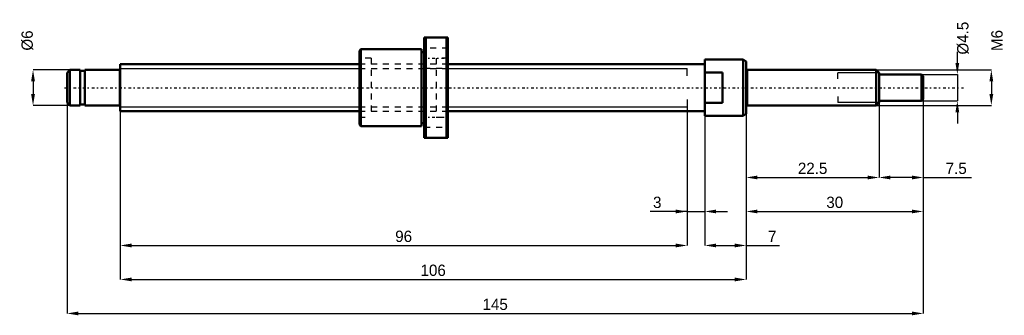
# Model space of a CAD drawing. Header units: millimetres. Extents: x -17 to 150, y -39 to 12.
import ezdxf

# ---------------------------------------------------------------- set-up
doc = ezdxf.new("R2010")
doc.units = ezdxf.units.MM
doc.linetypes.add('Center', pattern=[1.5, 0.45, -0.5, 0.05, -0.5])
doc.linetypes.add('Dashed', pattern=[2, 1, -1])
for name, color, linetype, lineweight in [('2d ConnectionPoints', 7, 'Continuous', 50), ('AM_0', 7, 'Continuous', 50), ('AM_4', 3, 'Continuous', 25), ('AM_5', 3, 'Continuous', 25), ('AM_7', 7, 'Center', 25), ('AM_9', 6, 'Dashed', 25)]:
    doc.layers.add(name, color=color, linetype=linetype, lineweight=lineweight)
doc.dimstyles.new('ISO-25', dxfattribs={"dimtxt": 2.5, "dimasz": 2.5, "dimexe": 1.25, "dimexo": 0.625, "dimtad": 1, "dimtxsty": 'Standard', "dimcen": 2.5, "dimadec": 0, "dimazin": 0, "dimtfac": 1, "dimtmove": 0, "dimatfit": 3, "dimfxl": 0, "dimarcsym": 0})

# ---------------------------------------------------------------- blocks, each defined once
blk = doc.blocks.new('1_BNK_0801_3G0_145LC5Y_Nut_0_in_BNK0801_3G0_145LC5Y_55_5__0')
at = {"layer": 'AM_0'}
for p, q in [((51.5, 8.5), (51.5, -8.5)), ((55.5, 8.5), (51.5, 8.5)), ((51.75, 8.5), (51.75, -8.5)), ((55.25, 8.5), (55.25, -8.5)), ((55.5, 8.5), (55.5, -8.5)), ((40.75, 6.5), (40.5, 6.25)), ((40.5, 6.25), (40.5, -6.25)), ((51, 6.5), (40.75, 6.5)), ((40.75, 6.5), (40.75, -6.5)), ((51, 6.5), (51, -6.5)), ((51.5, 6), (51, 6)), ((40.5, -6.25), (40.75, -6.5)), ((40.75, -6.5), (51, -6.5)), ((51, -6), (51.5, -6)), ((51.5, -8.5), (55.5, -8.5))]:
    blk.add_line(p, q, dxfattribs=at)
at = {"layer": 'AM_7'}
for p, q in [((51.3, 5), (55.7, 5)), ((51.3, -5), (55.7, -5))]:
    blk.add_line(p, q, dxfattribs=at)
at = {"layer": 'AM_9'}
for p, q in [((55.5, 6.7), (51.5, 6.7)), ((42.5, 5), (40.5, 5)), ((42.5, 5), (42.5, -5)), ((53.5, 4), (42.5, 4)), ((55.5, 5), (53.5, 5)), ((53.5, 5), (53.5, -5)), ((51.5, 3.3), (55.5, 3.3)), ((55.5, -3.3), (51.5, -3.3)), ((40.5, -5), (42.5, -5)), ((42.5, -4), (53.5, -4)), ((53.5, -5), (55.5, -5)), ((51.5, -6.7), (55.5, -6.7))]:
    blk.add_line(p, q, dxfattribs=at)
blk = doc.blocks.new('2_BNK_0801_3G0_145LC5Y_Shaft_0_in_BNK0801_3G0_145LC5Y_55_5__0')
at = {"layer": 'AM_0'}
for p, q in [((40.5, 4), (0, 4)), ((0, 4), (0, -4)), ((99, 4), (55.5, 4)), ((99, 4.75), (99, -4.75)), ((105.5, 4.75), (99, 4.75)), ((106, 4.46), (105.5, 4.75)), ((105.5, 4.75), (105.5, -4.75)), ((106, 4.46), (106, -4.46)), ((-8.5, 3), (-9, 2.5)), ((-9, 2.5), (-9, -2.5)), ((-6.8, 3), (-8.5, 3)), ((-8.5, 3), (-8.5, -3)), ((-6.8, 3), (-6.8, -3)), ((-6, 2.85), (-6.8, 2.85)), ((-0.2, 3), (-6, 3)), ((-6, 3), (-6, -3)), ((102, 2.56), (99, 2.56)), ((102, 2.56), (102, -2.56)), ((128, 3), (106.2, 3)), ((128.5, 2.5), (128, 3)), ((128, 3), (128, -3)), ((128.5, 2.5), (128.5, -2.5)), ((135.7, 2.25), (128.5, 2.25)), ((136, 1.95), (135.7, 2.25)), ((135.7, 2.25), (135.7, -2.25)), ((136, 1.95), (136, -1.95)), ((-9, -2.5), (-8.5, -3)), ((-8.5, -3), (-6.8, -3)), ((-6.8, -2.85), (-6, -2.85)), ((-6, -3), (-0.2, -3)), ((99, -2.56), (102, -2.56)), ((106.2, -3), (128, -3)), ((128, -3), (128.5, -2.5)), ((128.5, -2.25), (135.7, -2.25)), ((135.7, -2.25), (136, -1.95)), ((0, -4), (40.5, -4)), ((55.5, -4), (99, -4)), ((99, -4.75), (105.5, -4.75)), ((105.5, -4.75), (106, -4.46))]:
    blk.add_line(p, q, dxfattribs=at)
for centre, start, end in [((-0.2, 3.2), 270, 360), ((106.2, 3.2), 180, 270), ((-0.2, -3.2), 0, 90), ((106.2, -3.2), 90, 180)]:
    blk.add_arc(centre, 0.2, start, end, dxfattribs=at)
at = {"layer": 'AM_4'}
for p, q in [((-0.2, 3), (-0.2, -3)), ((106.2, 3), (106.2, -3))]:
    blk.add_line(p, q, dxfattribs=at)
at = {"layer": 'AM_5'}
for p, q in [((0, 3.23), (40.5, 3.23)), ((55.5, 3.23), (96, 3.23)), ((96, 2), (96, 3.23)), ((128.46, 2.54), (121.5, 2.54)), ((121.5, 1.5), (121.5, 2.54)), ((121.5, -1.5), (121.5, -2.54)), ((0, -3.23), (40.5, -3.23)), ((55.5, -3.23), (96, -3.23)), ((96, -2), (96, -3.23)), ((128.46, -2.54), (121.5, -2.54))]:
    blk.add_line(p, q, dxfattribs=at)
at = {"layer": 'AM_5', "linetype": 'Dashed'}
for p, q in [((40.5, 3.23), (55.5, 3.23)), ((40.5, -3.23), (55.5, -3.23))]:
    blk.add_line(p, q, dxfattribs=at)
at = {"layer": 'AM_7'}
blk.add_line((-9.45, 0), (142.8, 0), dxfattribs=at)
at = {"layer": 'AM_9'}
for p, q in [((55.5, 4), (40.5, 4)), ((40.5, -4), (55.5, -4))]:
    blk.add_line(p, q, dxfattribs=at)
blk = doc.blocks.new('*D3')
at = {"layer": 'AM_5', "color": 0, "lineweight": -2}
for p, q in [((-8.5, 3), (-14.76, 3)), ((-14.76, 1.08), (-14.76, -1.08)), ((-8.5, -3), (-14.76, -3))]:
    blk.add_line(p, q, dxfattribs=at)
at = {"layer": 'AM_5', "color": 0}
for points in [[(-14.44, 1.08), (-15.08, 1.08), (-14.76, 3)], [(-15.08, -1.08), (-14.44, -1.08), (-14.76, -3)]]:
    blk.add_solid(points, dxfattribs=at)
at = {"layer": 'Defpoints', "color": 0}
for p in [(-8.5, 3), (-14.76, -3), (-8.5, -3)]:
    blk.add_point(p, dxfattribs=at)
at = {"layer": 'AM_5', "color": 0, "insert": (-15.72, 7.992), "char_height": 1.92, "attachment_point": 5, "rotation": 90}
blk.add_mtext('Ø6', dxfattribs=at)
blk = doc.blocks.new('*D4')
at = {"layer": 'AM_5', "color": 0, "lineweight": -2}
for p, q in [((99, -4.75), (99, -26.74)), ((106, -4.46), (106, -26.74)), ((100.92, -26.74), (104.08, -26.74)), ((106, -26.74), (111.63, -26.74))]:
    blk.add_line(p, q, dxfattribs=at)
at = {"layer": 'AM_5', "color": 0}
for points in [[(100.92, -26.42), (100.92, -27.06), (99, -26.74)], [(104.08, -27.06), (104.08, -26.42), (106, -26.74)]]:
    blk.add_solid(points, dxfattribs=at)
at = {"layer": 'Defpoints', "color": 0}
for p in [(99, -4.75), (106, -4.46), (106, -26.74)]:
    blk.add_point(p, dxfattribs=at)
at = {"layer": 'AM_5', "color": 0, "insert": (110.42, -25.2), "char_height": 1.92, "attachment_point": 5}
blk.add_mtext('7', dxfattribs=at)
blk = doc.blocks.new('*D5')
at = {"layer": 'AM_5', "color": 0, "lineweight": -2}
for p, q in [((96, -3.233), (96, -20.98)), ((99, -4.75), (99, -20.98)), ((96, -20.98), (89.728, -20.98)), ((94.08, -20.98), (92.16, -20.98)), ((96, -20.98), (99, -20.98)), ((100.92, -20.98), (102.84, -20.98))]:
    blk.add_line(p, q, dxfattribs=at)
at = {"layer": 'AM_5', "color": 0}
for points in [[(94.08, -21.3), (94.08, -20.66), (96, -20.98)], [(100.92, -20.66), (100.92, -21.3), (99, -20.98)]]:
    blk.add_solid(points, dxfattribs=at)
at = {"layer": 'Defpoints', "color": 0}
for p in [(96, -3.233), (99, -4.75), (99, -20.98)]:
    blk.add_point(p, dxfattribs=at)
at = {"layer": 'AM_5', "color": 0, "insert": (90.944, -19.444), "char_height": 1.92, "attachment_point": 5}
blk.add_mtext('3', dxfattribs=at)
blk = doc.blocks.new('*D6')
at = {"layer": 'AM_5', "color": 0, "lineweight": -2}
for p, q in [((96, -3.233), (96, -26.74)), ((0, -4), (0, -26.74)), ((1.92, -26.74), (94.08, -26.74))]:
    blk.add_line(p, q, dxfattribs=at)
at = {"layer": 'AM_5', "color": 0}
for points in [[(1.92, -26.42), (1.92, -27.06), (0, -26.74)], [(94.08, -27.06), (94.08, -26.42), (96, -26.74)]]:
    blk.add_solid(points, dxfattribs=at)
at = {"layer": 'Defpoints', "color": 0}
for p in [(96, -3.233), (0, -4), (96, -26.74)]:
    blk.add_point(p, dxfattribs=at)
at = {"layer": 'AM_5', "color": 0, "insert": (48, -25.204), "char_height": 1.92, "attachment_point": 5}
blk.add_mtext('96', dxfattribs=at)
blk = doc.blocks.new('*D7')
at = {"layer": 'AM_5', "color": 0, "lineweight": -2}
for p, q in [((0, -4), (0, -32.5)), ((106, -4.46), (106, -32.5)), ((1.92, -32.5), (104.08, -32.5))]:
    blk.add_line(p, q, dxfattribs=at)
at = {"layer": 'AM_5', "color": 0}
for points in [[(1.92, -32.18), (1.92, -32.82), (0, -32.5)], [(104.08, -32.82), (104.08, -32.18), (106, -32.5)]]:
    blk.add_solid(points, dxfattribs=at)
at = {"layer": 'Defpoints', "color": 0}
for p in [(0, -4), (106, -4.46), (106, -32.5)]:
    blk.add_point(p, dxfattribs=at)
at = {"layer": 'AM_5', "color": 0, "insert": (53, -30.96), "char_height": 1.92, "attachment_point": 5}
blk.add_mtext('106', dxfattribs=at)
blk = doc.blocks.new('*D8')
at = {"layer": 'AM_5', "color": 0, "lineweight": -2}
for p, q in [((-9, -2.5), (-9, -38.26)), ((136, -1.95), (136, -38.26)), ((-7.08, -38.26), (134.08, -38.26))]:
    blk.add_line(p, q, dxfattribs=at)
at = {"layer": 'AM_5', "color": 0}
for points in [[(-7.08, -37.94), (-7.08, -38.58), (-9, -38.26)], [(134.08, -38.58), (134.08, -37.94), (136, -38.26)]]:
    blk.add_solid(points, dxfattribs=at)
at = {"layer": 'Defpoints', "color": 0}
for p in [(-9, -2.5), (136, -1.95), (136, -38.26)]:
    blk.add_point(p, dxfattribs=at)
at = {"layer": 'AM_5', "color": 0, "insert": (63.5, -36.724), "char_height": 1.92, "attachment_point": 5}
blk.add_mtext('145', dxfattribs=at)
blk = doc.blocks.new('*D9')
at = {"layer": 'AM_5', "color": 0, "lineweight": -2}
for p, q in [((128.5, -2.25), (128.5, -15.22)), ((136, -1.95), (136, -15.22)), ((134.08, -15.22), (130.42, -15.22)), ((136, -15.22), (144.16, -15.22))]:
    blk.add_line(p, q, dxfattribs=at)
at = {"layer": 'AM_5', "color": 0}
for points in [[(130.42, -14.9), (130.42, -15.54), (128.5, -15.22)], [(134.08, -15.54), (134.08, -14.9), (136, -15.22)]]:
    blk.add_solid(points, dxfattribs=at)
at = {"layer": 'Defpoints', "color": 0}
for p in [(128.5, -2.25), (136, -1.95), (128.5, -15.22)]:
    blk.add_point(p, dxfattribs=at)
at = {"layer": 'AM_5', "color": 0, "insert": (141.57, -13.68), "char_height": 1.92, "attachment_point": 5}
blk.add_mtext('7.5', dxfattribs=at)
blk = doc.blocks.new('*D10')
at = {"layer": 'AM_5', "color": 0, "lineweight": -2}
for p, q in [((128.5, -2.25), (128.5, -15.22)), ((106, -4.46), (106, -15.22)), ((107.92, -15.22), (126.58, -15.22))]:
    blk.add_line(p, q, dxfattribs=at)
at = {"layer": 'AM_5', "color": 0}
for points in [[(107.92, -14.9), (107.92, -15.54), (106, -15.22)], [(126.58, -15.54), (126.58, -14.9), (128.5, -15.22)]]:
    blk.add_solid(points, dxfattribs=at)
at = {"layer": 'Defpoints', "color": 0}
for p in [(128.5, -2.25), (106, -4.46), (128.5, -15.22)]:
    blk.add_point(p, dxfattribs=at)
at = {"layer": 'AM_5', "color": 0, "insert": (117.25, -13.68), "char_height": 1.92, "attachment_point": 5}
blk.add_mtext('22.5', dxfattribs=at)
blk = doc.blocks.new('*D11')
at = {"layer": 'AM_5', "color": 0, "lineweight": -2}
for p, q in [((136, -1.95), (136, -20.98)), ((106, -4.46), (106, -20.98)), ((107.92, -20.98), (134.08, -20.98))]:
    blk.add_line(p, q, dxfattribs=at)
at = {"layer": 'AM_5', "color": 0}
for points in [[(107.92, -20.66), (107.92, -21.3), (106, -20.98)], [(134.08, -21.3), (134.08, -20.66), (136, -20.98)]]:
    blk.add_solid(points, dxfattribs=at)
at = {"layer": 'Defpoints', "color": 0}
for p in [(136, -1.95), (106, -4.46), (136, -20.98)]:
    blk.add_point(p, dxfattribs=at)
at = {"layer": 'AM_5', "color": 0, "insert": (121, -19.44), "char_height": 1.92, "attachment_point": 5}
blk.add_mtext('30', dxfattribs=at)
blk = doc.blocks.new('*D12')
at = {"layer": 'AM_5', "color": 0, "lineweight": -2}
for p, q in [((141.76, 4.17), (141.76, 6.09)), ((135.7, 2.25), (141.76, 2.25)), ((141.76, 2.25), (141.76, -2.25)), ((135.7, -2.25), (141.76, -2.25)), ((141.76, -4.17), (141.76, -6.09))]:
    blk.add_line(p, q, dxfattribs=at)
at = {"layer": 'AM_5', "color": 0}
for points in [[(141.44, 4.17), (142.08, 4.17), (141.76, 2.25)], [(142.08, -4.17), (141.44, -4.17), (141.76, -2.25)]]:
    blk.add_solid(points, dxfattribs=at)
at = {"layer": 'Defpoints', "color": 0}
for p in [(135.7, 2.25), (135.7, -2.25), (141.76, -2.25)]:
    blk.add_point(p, dxfattribs=at)
at = {"layer": 'AM_5', "color": 0, "insert": (142.72, 8.394), "char_height": 1.92, "attachment_point": 5, "rotation": 90}
blk.add_mtext('Ø4.5', dxfattribs=at)
blk = doc.blocks.new('*D13')
at = {"layer": 'AM_5', "color": 0, "lineweight": -2}
for p, q in [((128, 3), (147.52, 3)), ((147.52, 1.08), (147.52, -1.08)), ((128, -3), (147.52, -3))]:
    blk.add_line(p, q, dxfattribs=at)
at = {"layer": 'AM_5', "color": 0}
for points in [[(147.84, 1.08), (147.2, 1.08), (147.52, 3)], [(147.2, -1.08), (147.84, -1.08), (147.52, -3)]]:
    blk.add_solid(points, dxfattribs=at)
at = {"layer": 'Defpoints', "color": 0}
for p in [(128, 3), (128, -3), (147.52, -3)]:
    blk.add_point(p, dxfattribs=at)
at = {"layer": 'AM_5', "color": 0, "insert": (148.48, 7.992), "char_height": 1.92, "attachment_point": 5, "rotation": 90}
blk.add_mtext('M6', dxfattribs=at)

msp = doc.modelspace()

# ---------------------------------------------------------------- linework, layer by layer
at = {"layer": '2d ConnectionPoints'}
for p in [(0, 0), (102, 0)]:
    msp.add_point(p, dxfattribs=at)

# ---------------------------------------------------------------- block references
for name in ['1_BNK_0801_3G0_145LC5Y_Nut_0_in_BNK0801_3G0_145LC5Y_55_5__0', '2_BNK_0801_3G0_145LC5Y_Shaft_0_in_BNK0801_3G0_145LC5Y_55_5__0']:
    msp.add_blockref(name, (0, 0))

# ---------------------------------------------------------------- dimensions: what is measured, and where the dimension line sits
at = {"layer": 'AM_5'}
for base, p1, p2, text, picture, middle in [((141.76, -2.25), (135.7, 2.25), (135.7, -2.25), 'Ø4.5', '*D12', (142.72, 8.394)), ((-14.76, -3), (-8.5, 3), (-8.5, -3), 'Ø6', '*D3', (-15.72, 7.992)), ((147.52, -3), (128, 3), (128, -3), 'M6', '*D13', (148.48, 7.992))]:
    dim = msp.add_linear_dim(base=base, p1=p1, p2=p2, angle=90, text=text, dimstyle='ISO-25', override={"dimtxt": 1.92, "dimasz": 1.92, "dimexe": 0, "dimexo": 0, "dimgap": 0.576}, dxfattribs=at)
    dim.commit()
    dim.dimension.update_dxf_attribs({"geometry": picture, "text_midpoint": middle, "dimtype": 160, "text_rotation": 90})
for base, p1, p2, text, picture, middle in [((136, -38.26), (-9, -2.5), (136, -1.95), '145', '*D8', (63.5, -38.26)), ((96, -26.74), (0, -4), (96, -3.233), '96', '*D6', (48, -26.74)), ((99, -20.98), (96, -3.233), (99, -4.75), '3', '*D5', (90.944, -20.98)), ((136, -20.98), (106, -4.461), (136, -1.95), '30', '*D11', (121, -20.98)), ((128.5, -15.22), (106, -4.461), (128.5, -2.25), '22.5', '*D10', (117.25, -15.22)), ((128.5, -15.22), (136, -1.95), (128.5, -2.25), '7.5', '*D9', (141.568, -15.22)), ((106, -32.5), (0, -4), (106, -4.461), '106', '*D7', (53, -32.5)), ((106, -26.74), (99, -4.75), (106, -4.461), '7', '*D4', (110.416, -26.74))]:
    dim = msp.add_linear_dim(base=base, p1=p1, p2=p2, text=text, dimstyle='ISO-25', override={"dimtxt": 1.92, "dimasz": 1.92, "dimexe": 0, "dimexo": 0, "dimgap": 0.576}, dxfattribs=at)
    dim.commit()
    dim.dimension.update_dxf_attribs({"geometry": picture, "text_midpoint": middle, "dimtype": 160})

doc.saveas('drawing.dxf')
